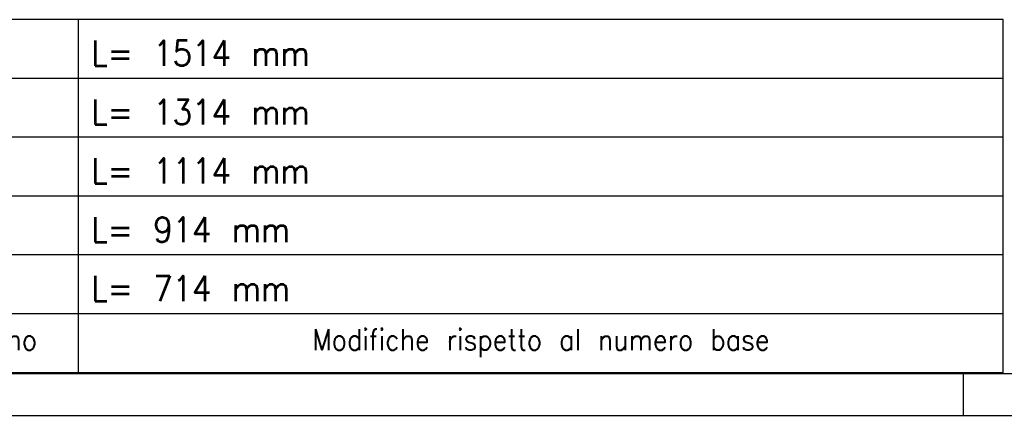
# Model space of a CAD drawing. Header units: inches. Extents: x -1375 to -186, y -85 to 756.
# Tile 13 of 20: x -508 to -391, y -85 to -38. Entities that reach past the tile are written whole.
import ezdxf

# ---------------------------------------------------------------- set-up
doc = ezdxf.new("R2010")
doc.units = ezdxf.units.IN
doc.layers.add('1', color=7, linetype='Continuous')
doc.styles.add('CONVERTER_11', font='txt.shx', dxfattribs={"width": 0.9})

# ---------------------------------------------------------------- blocks, each defined once
blk = doc.blocks.new('format_A0', base_point=(-780.67, 335.15))
at = {"layer": '1', "color": 7, "linetype": 'Continuous'}
for p, q in [((-1370.17, -80.35), (-191.17, -80.35)), ((-396.17, -85.35), (-396.17, -80.35))]:
    blk.add_line(p, q, dxfattribs=at)
at = {"layer": '1', "color": 2, "linetype": 'Continuous'}
blk.add_line((-1375.17, -85.35), (-186.17, -85.35), dxfattribs=at)
blk = doc.blocks.new('GRIGLIA_BOTTARO_N1', base_point=(-496.46, -59.24))
at = {"layer": '1', "color": 7, "linetype": 'Continuous'}
for p, q in [((-391.46, -38.24), (-601.46, -38.24)), ((-601.46, -80.24), (-601.46, -38.24)), ((-566.46, -80.24), (-566.46, -38.24)), ((-541.46, -80.24), (-541.46, -38.24)), ((-501.46, -80.24), (-501.46, -38.24)), ((-391.46, -80.24), (-391.46, -38.24)), ((-601.46, -80.24), (-391.46, -80.24))]:
    blk.add_line(p, q, dxfattribs=at)
at = {"layer": '1', "color": 1, "linetype": 'Continuous'}
for p, q in [((-391.46, -45.24), (-601.46, -45.24)), ((-391.46, -52.24), (-601.46, -52.24)), ((-391.46, -59.24), (-601.46, -59.24)), ((-391.46, -66.24), (-601.46, -66.24)), ((-601.46, -73.24), (-391.46, -73.24))]:
    blk.add_line(p, q, dxfattribs=at)
at = {"layer": '1', "color": 3, "style": 'CONVERTER_11', "width": 0.9}
for s, p in [('L= 1514 mm', (-499.96, -43.74)), ('L= 1314 mm', (-499.96, -50.74)), ('L= 1114 mm ', (-499.96, -57.74)), ('L= 914 mm', (-499.96, -64.74)), ('L= 714 mm', (-499.96, -71.74))]:
    blk.add_text(s, height=3, dxfattribs=at).set_placement(p)
at = {"layer": '1', "color": 3, "char_height": 3, "attachment_point": 5, "line_spacing_factor": 1.320528, "style": 'CONVERTER_11'}
for s, insert in [('213227B-02', (-583.96, -41.74)), ('1000', (-553.96, -41.74)), ('-', (-521.46, -41.74)), ('213226B-02', (-583.96, -48.74)), ('800', (-553.96, -48.74)), ('-', (-521.46, -48.74)), ('213225B-02', (-583.96, -55.74)), ('600', (-553.96, -55.74)), ('-', (-521.46, -55.74)), ('213224B-02', (-583.96, -62.74)), ('400', (-553.96, -62.74)), ('-', (-521.46, -62.74)), ('213223B-02', (-583.96, -69.74)), ('200', (-553.96, -69.74)), ('-', (-521.46, -69.74))]:
    blk.add_mtext(s, dxfattribs=dict(at, insert=insert))
at = {"layer": '1', "color": 1, "char_height": 2.5, "attachment_point": 5, "line_spacing_factor": 1.320528, "style": 'CONVERTER_11'}
for s, insert in [('Modello', (-553.96, -76.74)), ('Utilizzatore disegno', (-521.46, -76.74)), ('Modifiche rispetto al numero base', (-446.46, -76.74)), ('Numero variante', (-583.96, -76.74))]:
    blk.add_mtext(s, dxfattribs=dict(at, insert=insert))

msp = doc.modelspace()

# ---------------------------------------------------------------- block references
msp.add_blockref('GRIGLIA_BOTTARO_N1', (-496.46, -59.24))
at = {"layer": '1'}
msp.add_blockref('format_A0', (-780.67, 335.15), dxfattribs=at)

doc.saveas('drawing.dxf')
